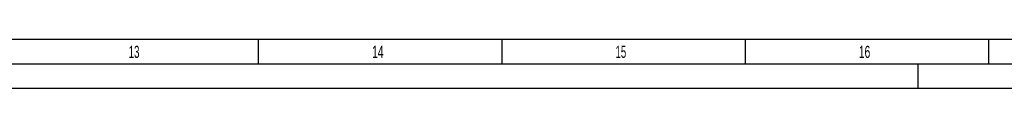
# Model space of a CAD drawing. Header units: millimetres. Extents: x 0 to 1189, y 0 to 841.
# Tile 33 of 77: x 595 to 798, y 0 to 10. Entities that reach past the tile are written whole.
import ezdxf

# ---------------------------------------------------------------- set-up
doc = ezdxf.new("R2010")
doc.units = ezdxf.units.MM
doc.header["$LTSCALE"] = 65.395
doc.layers.get('0').update_dxf_attribs({"linetype": 'CONTINUOUS'})
doc.styles.add('TEXTSTYLE_2', font='txt')

msp = doc.modelspace()

# ---------------------------------------------------------------- linework, layer by layer
at = {"color": 5, "linetype": 'Continuous'}
for p, q in [((1179, 10), (10, 10)), ((644.5, 5), (644.5, 10)), ((694.5, 5), (694.5, 10)), ((744.5, 5), (744.5, 10)), ((794.5, 5), (794.5, 10)), ((780, 0), (780, 5)), ((1189, 0), (0, 0))]:
    msp.add_line(p, q, dxfattribs=at)
at = {"color": 6, "linetype": 'Continuous'}
msp.add_line((1184, 5), (5, 5), dxfattribs=at)

# ---------------------------------------------------------------- texts
at = {"color": 5, "linetype": 'Continuous', "style": 'TEXTSTYLE_2'}
for s, width, p in [('13', 0.595238, (617.806, 6.248)), ('14', 0.630952, (667.806, 6.248)), ('15', 0.595238, (717.806, 6.248)), ('16', 0.630952, (767.806, 6.248))]:
    msp.add_text(s, height=2.50001, dxfattribs=dict(at, width=width)).set_placement(p)

doc.saveas('drawing.dxf')
